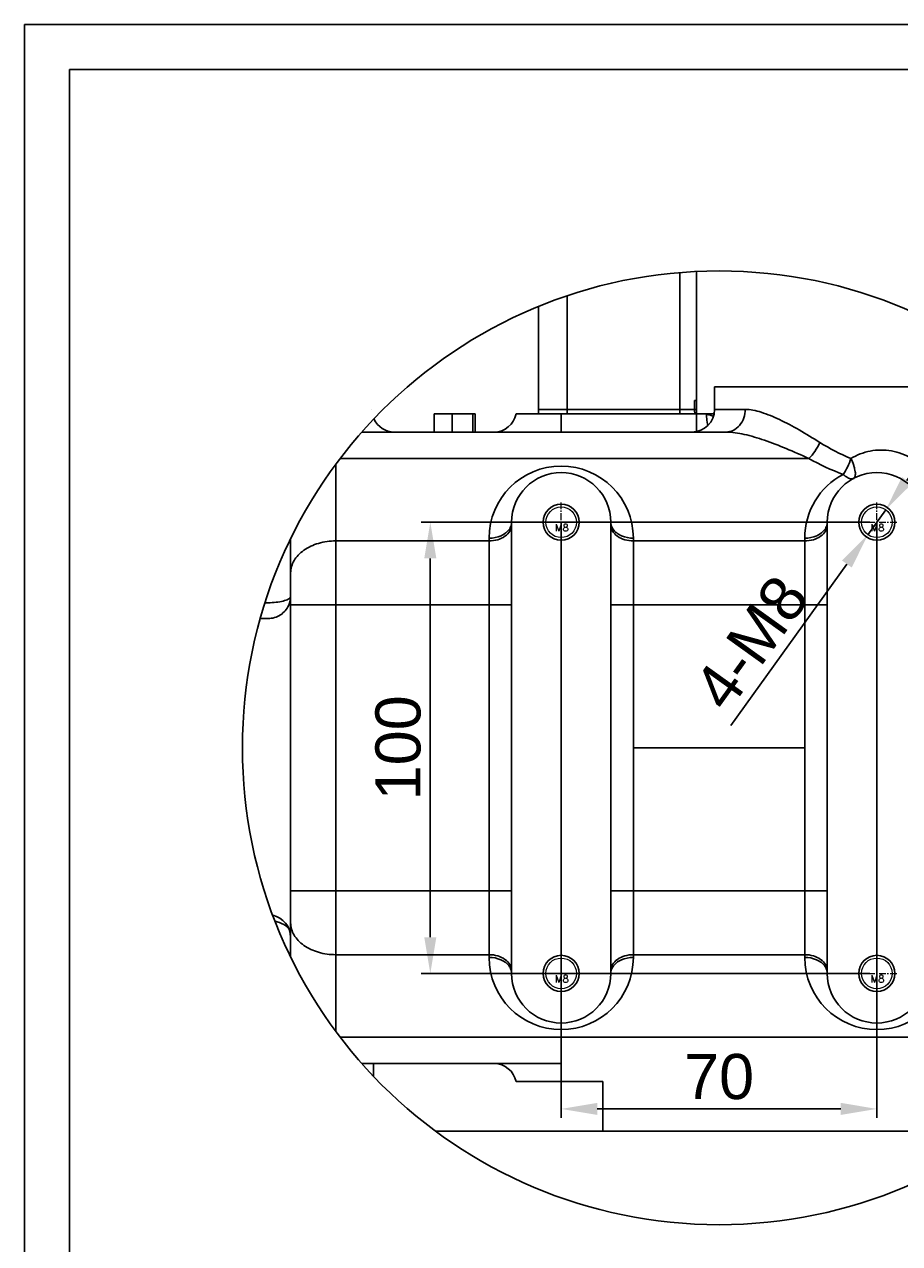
# Model space of a CAD drawing. Header units: millimetres. Extents: x 6560 to 6857, y 1277 to 1697.
# Tile 2 of 3: x 6560 to 6754, y 1427 to 1697. Entities that reach past the tile are written whole.
import ezdxf
from ezdxf.enums import TextEntityAlignment as Align

# ---------------------------------------------------------------- set-up
doc = ezdxf.new("R2010")
doc.units = ezdxf.units.MM
doc.linetypes.add('CENTER', pattern=[0.6, 0.375, -0.075, 0.075, -0.075])
for name, color, linetype in [('2细线层', 4, 'Continuous'), ('6文字层', 3, 'Continuous'), ('图框层', 7, 'Continuous')]:
    doc.layers.add(name, color=color, linetype=linetype)
doc.layers.add('dim', color=84, linetype='Continuous', lineweight=9)
doc.layers.add('screw', color=33, linetype='Continuous', lineweight=13)
doc.styles.get("Standard").update_dxf_attribs({"font": 'arial.ttf'})
doc.styles.add('TH_GBDIM', font='romans.shx', dxfattribs={"width": 0.8, "bigfont": 'gbcbig.shx'})
doc.styles.add('TXT', font='txt.shx', dxfattribs={"bigfont": 'chineset.shx'})
doc.dimstyles.new('ISO-25', dxfattribs={"dimtxt": 2.5, "dimasz": 2.5, "dimexe": 1.25, "dimexo": 0.625, "dimtad": 1, "dimtxsty": 'Standard', "dimcen": 2.5, "dimadec": 0, "dimazin": 0, "dimtfac": 1, "dimtmove": 0, "dimatfit": 3, "dimfxl": 1, "dimarcsym": 0})

# ---------------------------------------------------------------- blocks, each defined once
blk = doc.blocks.new('screw_m8_l')
at = {"layer": 'screw', "color": 1, "linetype": 'CENTER', "ltscale": 4.064}
for p, q in [((0, -4.4), (0, 4.4)), ((-4.4, 0), (4.4, 0))]:
    blk.add_line(p, q, dxfattribs=at)
at = {"layer": 'screw', "color": 33}
blk.add_circle((0, 0), 3.4, dxfattribs=at)
at = {"layer": 'screw', "color": 92}
blk.add_arc((0, 0), 4, 270, 180, dxfattribs=at)
at = {"layer": 'screw', "color": 6, "style": 'TXT'}
blk.add_text('M8', height=1.6, dxfattribs=at).set_placement((-1.36, -2))
blk = doc.blocks.new('*D2')
at = {"layer": 'Defpoints', "color": 0, "transparency": 16777216}
for p in [(6748.99, 1586.5), (6649.53, 1486.5), (6748.99, 1486.5)]:
    blk.add_point(p, dxfattribs=at)
at = {"layer": 'dim', "color": 0, "lineweight": -2, "transparency": 16777216}
for p, q in [((6746.99, 1586.5), (6647.53, 1586.5)), ((6649.53, 1578.5), (6649.53, 1494.5)), ((6746.99, 1486.5), (6647.53, 1486.5))]:
    blk.add_line(p, q, dxfattribs=at)
at = {"layer": 'dim', "color": 0, "transparency": 16777216}
for points in [[(6648.19, 1578.5), (6650.86, 1578.5), (6649.53, 1586.5)], [(6648.19, 1494.5), (6650.86, 1494.5), (6649.53, 1486.5)]]:
    blk.add_solid(points, dxfattribs=at)
at = {"layer": 'dim', "color": 0, "transparency": 16777216, "insert": (6642.42, 1536.5), "char_height": 10, "attachment_point": 5, "rotation": 90}
blk.add_mtext('100', dxfattribs=at)
blk = doc.blocks.new('*D3')
at = {"layer": 'Defpoints', "color": 0, "transparency": 16777216}
for p in [(6678.56, 1588.37), (6748.56, 1588.37), (6748.56, 1456.46)]:
    blk.add_point(p, dxfattribs=at)
at = {"layer": 'dim', "color": 0, "lineweight": -2, "transparency": 16777216}
for p, q in [((6678.56, 1586.37), (6678.56, 1454.47)), ((6748.56, 1586.37), (6748.56, 1454.47)), ((6686.56, 1456.46), (6740.56, 1456.46))]:
    blk.add_line(p, q, dxfattribs=at)
at = {"layer": 'dim', "color": 0, "transparency": 16777216}
for points in [[(6686.56, 1457.8), (6686.56, 1455.13), (6678.56, 1456.46)], [(6740.56, 1457.8), (6740.56, 1455.13), (6748.56, 1456.46)]]:
    blk.add_solid(points, dxfattribs=at)
at = {"layer": 'dim', "color": 0, "transparency": 16777216, "insert": (6713.56, 1463.57), "char_height": 10, "attachment_point": 5}
blk.add_mtext('70', dxfattribs=at)
blk = doc.blocks.new('*D4')
at = {"layer": 'Defpoints', "color": 0, "transparency": 16777216}
for p in [(6750.54, 1589.27), (6746.57, 1583.74)]:
    blk.add_point(p, dxfattribs=at)
at = {"layer": 'dim', "color": 0, "lineweight": -2, "transparency": 16777216}
for p, q in [((6755.2, 1595.76), (6759.87, 1602.26)), ((6750.54, 1589.27), (6746.57, 1583.74)), ((6716.2, 1541.42), (6741.91, 1577.24))]:
    blk.add_line(p, q, dxfattribs=at)
at = {"layer": 'dim', "color": 0, "transparency": 16777216}
for points in [[(6754.12, 1596.54), (6756.29, 1594.99), (6750.54, 1589.27)], [(6740.83, 1578.02), (6742.99, 1576.46), (6746.57, 1583.74)]]:
    blk.add_solid(points, dxfattribs=at)
at = {"layer": 'dim', "color": 0, "transparency": 16777216, "insert": (6720.65, 1559.8), "char_height": 10, "attachment_point": 5, "rotation": 54.334}
blk.add_mtext('4-M8', dxfattribs=at)
blk = doc.blocks.new('A3纵')
at = {"layer": '2细线层'}
for p in [(-287, -10), (10, 410)]:
    blk.add_line(p, (-287, 410), dxfattribs=at)
at = {"layer": '图框层'}
for p in [(-277, 0), (0, 400)]:
    blk.add_line(p, (-277, 400), dxfattribs=at)
at = {"layer": '6文字层', "style": 'TH_GBDIM', "width": 0.8, "flags": 8}
for tag, height, p in [('材料', 3.5, (-90, 34.96)), ('设计', 3.5, (-160.16, 21.88)), ('AAAA-A-AA', 2, (-128.37, 21.88)), ('名称', 3.5, (-30, 20.97)), ('A', 3.5, (-105, 10)), ('1：1', 3.5, (-67.5, 10)), ('编号', 3.5, (-30, 5.05))]:
    blk.add_attdef(tag, text='', height=height, dxfattribs=at).set_placement(p, align=Align.MIDDLE)

msp = doc.modelspace()

# ---------------------------------------------------------------- linework, layer by layer
at = {"color": 7, "linetype": 'Continuous'}
for p, q in [((6704.85, 1611.503), (6704.85, 1641.845)), ((6708.556, 1606.606), (6708.556, 1642.086)), ((6679.85, 1636.686), (6679.85, 1611.503)), ((6673.556, 1611.503), (6673.556, 1634.344)), ((6712.556, 1616.503), (6712.556, 1611.503)), ((6782.641, 1616.503), (6712.556, 1616.503)), ((6708.119, 1613.503), (6708.119, 1611.503)), ((6708.556, 1613.503), (6708.119, 1613.503)), ((6673.556, 1611.503), (6708.556, 1611.503)), ((6712.556, 1611.503), (6719.372, 1611.503)), ((6650.402, 1606.503), (6650.402, 1610.503)), ((6650.402, 1610.503), (6659.444, 1610.503)), ((6654.369, 1606.503), (6654.369, 1610.503)), ((6658.93, 1606.503), (6658.93, 1610.503)), ((6659.444, 1606.503), (6659.444, 1610.503)), ((6678.556, 1610.503), (6678.556, 1606.503)), ((6712.39, 1610.587), (6712.296, 1610.575)), ((6712.468, 1610.598), (6712.39, 1610.587)), ((6634.355, 1606.503), (6715.113, 1606.503)), ((6629.54, 1600.645), (6733.452, 1600.645)), ((6628.556, 1599.334), (6628.556, 1473.671)), ((6667.556, 1586.503), (6667.556, 1486.503)), ((6689.556, 1486.503), (6689.556, 1586.503)), ((6737.556, 1586.503), (6737.556, 1486.503)), ((6618.556, 1490.158), (6618.556, 1582.847)), ((6628.556, 1582.361), (6662.556, 1582.361)), ((6662.556, 1490.038), (6662.556, 1582.967)), ((6694.556, 1490.038), (6694.556, 1582.967)), ((6694.556, 1582.361), (6732.556, 1582.361)), ((6732.556, 1490.038), (6732.556, 1582.967)), ((6613.556, 1568.66), (6612.865, 1568.66)), ((6667.556, 1568.219), (6618.556, 1568.219)), ((6737.556, 1568.219), (6689.556, 1568.219)), ((6613.556, 1565.16), (6611.813, 1565.16)), ((6618.556, 1504.787), (6667.556, 1504.787)), ((6689.556, 1504.787), (6737.556, 1504.787)), ((6662.556, 1490.645), (6628.556, 1490.645)), ((6732.556, 1490.645), (6694.556, 1490.645)), ((6629.54, 1472.361), (6797.571, 1472.361)), ((6634.355, 1466.503), (6678.556, 1466.503)), ((6636.941, 1466.503), (6636.941, 1463.682)), ((6678.556, 1466.503), (6678.556, 1462.503)), ((6668.556, 1462.503), (6687.76, 1462.503)), ((6687.76, 1462.503), (6687.76, 1451.503)), ((6650.724, 1451.503), (6776.387, 1451.503))]:
    msp.add_line(p, q, dxfattribs=at)
msp.add_line((6694.556, 1536.503), (6732.556, 1536.503))
for points in [[(6711.577, 1610.511), (6711.534, 1610.509), (6711.491, 1610.507), (6711.448, 1610.506), (6711.406, 1610.505), (6711.364, 1610.504), (6711.322, 1610.503), (6711.281, 1610.503), (6711.24, 1610.503), (6668.556, 1610.503)], [(6712.296, 1610.575), (6712.203, 1610.564), (6712.157, 1610.558), (6712.111, 1610.553), (6712.065, 1610.548), (6712.019, 1610.544), (6711.974, 1610.539), (6711.929, 1610.535), (6711.884, 1610.531), (6711.839, 1610.527), (6711.795, 1610.524), (6711.751, 1610.521), (6711.707, 1610.518), (6711.663, 1610.515), (6711.62, 1610.513), (6711.577, 1610.511)]]:
    msp.add_lwpolyline(points, dxfattribs=at)
msp.add_circle((6713.556, 1536.503), 105.702)
for centre in [(6678.556, 1586.503), (6748.556, 1586.503), (6678.556, 1486.503), (6748.556, 1486.503)]:
    msp.add_circle(centre, 4, dxfattribs=at)
for centre, radius, start, end in [((6641.556, 1611.503), 5, 180, 180.03862), ((6668.556, 1611.503), 5, 348.45917, 0), ((6698.833, 1611.5), 18.983, 179.992, 183.0126), ((6723.987, 1611.503), 19.137, 180.00081, 181.56575), ((6723.664, 1611.492), 18.814, 181.56034, 183.01639), ((6707.556, 1611.503), 5, 270, 0), ((6713.596, 1611.503), 5.477, 180.0032, 187.69678), ((6713.555, 1611.498), 5.436, 187.70159, 190.55035), ((6641.556, 1611.503), 5, 204.81147, 270), ((6663.657, 1611.503), 5, 270, 348.46304), ((6731.402, 1611.431), 20.661, 182.5739, 183.80277), ((6704.888, 1589.28), 22.02, 70.26278, 70.62733), ((6759.259, 1641.342), 43.886, 237.86174, 247.98243), ((6758.555, 1645.039), 51, 240.51307, 249.97874), ((6678.556, 1582.967), 16, 0.00085, 179.99916), ((6678.556, 1586.503), 11, 0, 180), ((6748.556, 1586.503), 11, 0.00001, 180), ((6748.554, 1582.968), 15.998, 117.79394, 180.00382), ((6613.64, 1570.111), 4.916, 335.79314, 359.95788), ((6613.556, 1494.503), 5, 0, 78.1637), ((6678.556, 1490.039), 16, 180.00085, 359.99916), ((6748.556, 1490.039), 16, 180.00085, 359.99916), ((6678.556, 1486.503), 11, 180.00001, 0), ((6748.556, 1486.503), 11, 180, 0), ((6663.657, 1461.503), 5, 11.53696, 90)]:
    msp.add_arc(centre, radius, start, end, dxfattribs=at)
for points, knots in [([(6715.113, 1606.503), (6715.649, 1606.503), (6716.805, 1606.768), (6718.25, 1607.917), (6719.17, 1609.603), (6719.372, 1610.881), (6719.372, 1611.503)], [0, 0, 0, 0, 0.221999, 0.4739477, 0.7423453, 1, 1, 1, 1]), ([(6735.913, 1604.18), (6734.396, 1605.131), (6731.464, 1606.923), (6727.165, 1609.241), (6723.72, 1610.705), (6721.147, 1611.371), (6719.942, 1611.503), (6719.372, 1611.503)], [0, 0, 0, 0, 0.2940417, 0.5642225, 0.8021787, 0.9063644, 1, 1, 1, 1]), ([(6712.192, 1610.053), (6712.075, 1610.095), (6711.838, 1610.175), (6711.481, 1610.291), (6711.181, 1610.379), (6710.941, 1610.448), (6710.818, 1610.474), (6710.762, 1610.503)], [0, 0, 0, 0, 0.2491016, 0.4999658, 0.7508732, 0.8757819, 1, 1, 1, 1]), ([(6710.787, 1610.06), (6710.8, 1609.866), (6710.858, 1609.158), (6710.955, 1608.453), (6711.067, 1607.95)], [0, 0, 0, 0, 0.2747136, 1, 1, 1, 1]), ([(6715.113, 1606.503), (6716.462, 1606.503), (6719.363, 1606.039), (6723.787, 1604.683), (6728.544, 1602.825), (6731.788, 1601.398), (6733.452, 1600.645)], [0, 0, 0, 0, 0.2090122, 0.4508689, 0.7169259, 1, 1, 1, 1]), ([(6733.452, 1600.645), (6733.972, 1601.105), (6734.911, 1602.221), (6735.617, 1603.491), (6735.913, 1604.181)], [0, 0, 0, 0, 0.4806588, 1, 1, 1, 1]), ([(6741.094, 1597.121), (6741.459, 1597.622), (6742.108, 1598.773), (6742.594, 1599.996), (6742.806, 1600.656)], [0, 0, 0, 0, 0.4721137, 1, 1, 1, 1]), ([(6742.806, 1600.656), (6743.473, 1601.031), (6744.862, 1601.705), (6747.855, 1602.568), (6751.868, 1602.581), (6755.656, 1601.182), (6758.263, 1599.326), (6759.403, 1598.194), (6759.936, 1597.597)], [0, 0, 0, 0, 0.1217603, 0.2445207, 0.4930468, 0.7455005, 0.8727211, 1, 1, 1, 1]), ([(6742.806, 1600.656), (6743.039, 1600.156), (6743.345, 1599.404), (6743.631, 1598.408), (6743.762, 1597.748), (6743.805, 1597.187), (6743.766, 1596.742), (6743.647, 1596.415), (6743.501, 1596.273), (6743.426, 1596.233)], [0, 0, 0, 0, 0.3530369, 0.5169075, 0.6619124, 0.7820122, 0.8758424, 0.9456222, 1, 1, 1, 1]), ([(6743.426, 1596.233), (6743.283, 1596.158), (6742.803, 1596.064), (6741.951, 1596.391), (6741.392, 1596.839), (6741.094, 1597.121)], [0, 0, 0, 0, 0.184647, 0.5319261, 1, 1, 1, 1]), ([(6667.556, 1586.503), (6667.556, 1586.386), (6667.521, 1585.888), (6667.335, 1585.403), (6667.132, 1585.079)], [0, 0, 0, 0, 0.233434, 1, 1, 1, 1]), ([(6690.017, 1585.021), (6689.939, 1585.14), (6689.682, 1585.594), (6689.556, 1586.123), (6689.556, 1586.503)], [0, 0, 0, 0, 0.2719173, 1, 1, 1, 1]), ([(6737.556, 1586.503), (6737.556, 1586.386), (6737.521, 1585.888), (6737.335, 1585.403), (6737.132, 1585.079)], [0, 0, 0, 0, 0.2334339, 1, 1, 1, 1]), ([(6662.556, 1582.361), (6663.2, 1582.361), (6664.45, 1582.529), (6666.086, 1583.269), (6667.252, 1584.421), (6667.556, 1585.428), (6667.556, 1585.896)], [0, 0, 0, 0, 0.2880052, 0.5553344, 0.7905071, 1, 1, 1, 1]), ([(6667.132, 1585.079), (6666.693, 1584.377), (6665.203, 1583.281), (6663.459, 1582.967), (6662.556, 1582.967)], [0, 0, 0, 0, 0.4781705, 1, 1, 1, 1]), ([(6689.556, 1585.896), (6689.556, 1585.428), (6689.86, 1584.421), (6691.025, 1583.269), (6692.662, 1582.529), (6693.912, 1582.361), (6694.556, 1582.361)], [0, 0, 0, 0, 0.2094929, 0.4446656, 0.7119948, 1, 1, 1, 1]), ([(6694.556, 1582.967), (6693.667, 1582.967), (6691.945, 1583.273), (6690.467, 1584.336), (6690.017, 1585.021)], [0, 0, 0, 0, 0.520423, 1, 1, 1, 1]), ([(6732.556, 1582.361), (6733.2, 1582.361), (6734.45, 1582.529), (6736.086, 1583.269), (6737.252, 1584.421), (6737.556, 1585.428), (6737.556, 1585.896)], [0, 0, 0, 0, 0.2880052, 0.5553344, 0.7905071, 1, 1, 1, 1]), ([(6737.132, 1585.079), (6736.693, 1584.377), (6735.203, 1583.281), (6733.459, 1582.967), (6732.556, 1582.967)], [0, 0, 0, 0, 0.4781702, 1, 1, 1, 1]), ([(6618.556, 1575.29), (6618.556, 1575.754), (6618.691, 1576.704), (6619.28, 1578.052), (6620.226, 1579.283), (6621.954, 1580.752), (6624.77, 1582.025), (6627.267, 1582.361), (6628.556, 1582.361)], [0, 0, 0, 0, 0.1034252, 0.2106647, 0.3244507, 0.4463737, 0.7128761, 1, 1, 1, 1]), ([(6613.556, 1568.66), (6614.154, 1568.66), (6615.279, 1568.717), (6616.607, 1568.934), (6617.491, 1569.202), (6617.983, 1569.419), (6618.337, 1569.656), (6618.492, 1569.858), (6618.528, 1569.957)], [0, 0, 0, 0, 0.3389325, 0.6369139, 0.759864, 0.8613067, 0.9404486, 1, 1, 1, 1]), ([(6618.124, 1568.095), (6617.737, 1567.237), (6616.43, 1565.712), (6614.502, 1565.16), (6613.556, 1565.16)], [0, 0, 0, 0, 0.4986705, 1, 1, 1, 1]), ([(6617.885, 1496.702), (6617.39, 1497.209), (6616.434, 1497.71), (6615.424, 1497.974), (6615.102, 1498.037)], [0, 0, 0, 0, 0.4565188, 0.66667672, 0.66667672, 0.66667672, 0.66667672]), ([(6628.556, 1490.645), (6627.268, 1490.645), (6624.771, 1490.98), (6621.955, 1492.253), (6620.227, 1493.721), (6619.28, 1494.953), (6618.691, 1496.301), (6618.556, 1497.252), (6618.556, 1497.716)], [0, 0, 0, 0, 0.2870489, 0.5535163, 0.6754583, 0.7892771, 0.8965605, 1, 1, 1, 1]), ([(6618.235, 1496.266), (6618.21, 1496.304), (6618.106, 1496.458), (6617.984, 1496.601), (6617.885, 1496.702)], [0, 0, 0, 0, 0.2421726, 1, 1, 1, 1]), ([(6667.556, 1487.109), (6667.556, 1487.578), (6667.252, 1488.584), (6666.086, 1489.736), (6664.45, 1490.477), (6663.2, 1490.645), (6662.556, 1490.645)], [0, 0, 0, 0, 0.2094929, 0.4446655, 0.7119947, 1, 1, 1, 1]), ([(6662.556, 1490.038), (6663.445, 1490.038), (6665.167, 1489.732), (6666.645, 1488.669), (6667.095, 1487.985)], [0, 0, 0, 0, 0.5204231, 1, 1, 1, 1]), ([(6694.556, 1490.645), (6693.912, 1490.645), (6692.662, 1490.477), (6691.025, 1489.736), (6689.86, 1488.584), (6689.556, 1487.578), (6689.556, 1487.109)], [0, 0, 0, 0, 0.2880053, 0.5553345, 0.7905071, 1, 1, 1, 1]), ([(6689.98, 1487.927), (6690.419, 1488.628), (6691.908, 1489.725), (6693.653, 1490.038), (6694.556, 1490.038)], [0, 0, 0, 0, 0.4781704, 1, 1, 1, 1]), ([(6737.556, 1487.109), (6737.556, 1487.578), (6737.252, 1488.584), (6736.086, 1489.736), (6734.45, 1490.477), (6733.2, 1490.645), (6732.556, 1490.645)], [0, 0, 0, 0, 0.2094929, 0.4446655, 0.7119947, 1, 1, 1, 1]), ([(6732.556, 1490.038), (6733.445, 1490.038), (6735.167, 1489.732), (6736.645, 1488.669), (6737.095, 1487.985)], [0, 0, 0, 0, 0.5204231, 1, 1, 1, 1]), ([(6667.095, 1487.985), (6667.173, 1487.866), (6667.43, 1487.412), (6667.556, 1486.883), (6667.556, 1486.503)], [0, 0, 0, 0, 0.2719173, 1, 1, 1, 1]), ([(6689.556, 1486.503), (6689.556, 1486.619), (6689.591, 1487.118), (6689.777, 1487.603), (6689.98, 1487.927)], [0, 0, 0, 0, 0.233434, 1, 1, 1, 1]), ([(6737.095, 1487.985), (6737.173, 1487.866), (6737.43, 1487.412), (6737.556, 1486.883), (6737.556, 1486.503)], [0, 0, 0, 0, 0.2719173, 1, 1, 1, 1])]:
    msp.add_open_spline(points, degree=3, knots=knots, dxfattribs=at)
msp.add_open_spline([(6618.528, 1569.957), (6618.546, 1570.005), (6618.556, 1570.056), (6618.556, 1570.108)], degree=3, dxfattribs=at)

# ---------------------------------------------------------------- block references
at = {"layer": '6文字层'}
msp.add_blockref('A3纵', (6846.509, 1286.86), dxfattribs=at)
at = {"layer": 'screw'}
for p in [(6678.556, 1586.503), (6748.556, 1586.503), (6678.556, 1486.503), (6748.556, 1486.503)]:
    msp.add_blockref('screw_m8_l', p, dxfattribs=at)

# ---------------------------------------------------------------- dimensions: what is measured, and where the dimension line sits
at = {"layer": 'dim'}
dim = msp.add_diameter_dim_2p(p1=(6750.538, 1589.265), p2=(6746.573, 1583.741), text='4-M8', dimstyle='ISO-25', override={"dimtxt": 10, "dimasz": 8, "dimexe": 1.999, "dimexo": 1.999, "dimgap": 1.999}, dxfattribs=at)
dim.commit()
dim.dimension.update_dxf_attribs({"geometry": '*D4', "text_midpoint": (6726.418, 1555.656), "dimtype": 131})
dim = msp.add_linear_dim(base=(6649.527, 1486.503), p1=(6748.986, 1586.503), p2=(6748.986, 1486.503), angle=90, dimstyle='ISO-25', override={"dimtxt": 10, "dimasz": 8, "dimexe": 1.999, "dimexo": 1.999, "dimgap": 1.999}, dxfattribs=at)
dim.commit()
dim.dimension.update_dxf_attribs({"geometry": '*D2', "text_midpoint": (6642.422, 1536.503)})
dim = msp.add_linear_dim(base=(6748.556, 1456.464), p1=(6678.556, 1588.368), p2=(6748.556, 1588.368), dimstyle='ISO-25', override={"dimtxt": 10, "dimasz": 8, "dimexe": 1.999, "dimexo": 1.999, "dimgap": 1.999}, dxfattribs=at)
dim.commit()
dim.dimension.update_dxf_attribs({"geometry": '*D3', "text_midpoint": (6713.556, 1463.569)})

doc.saveas('drawing.dxf')
